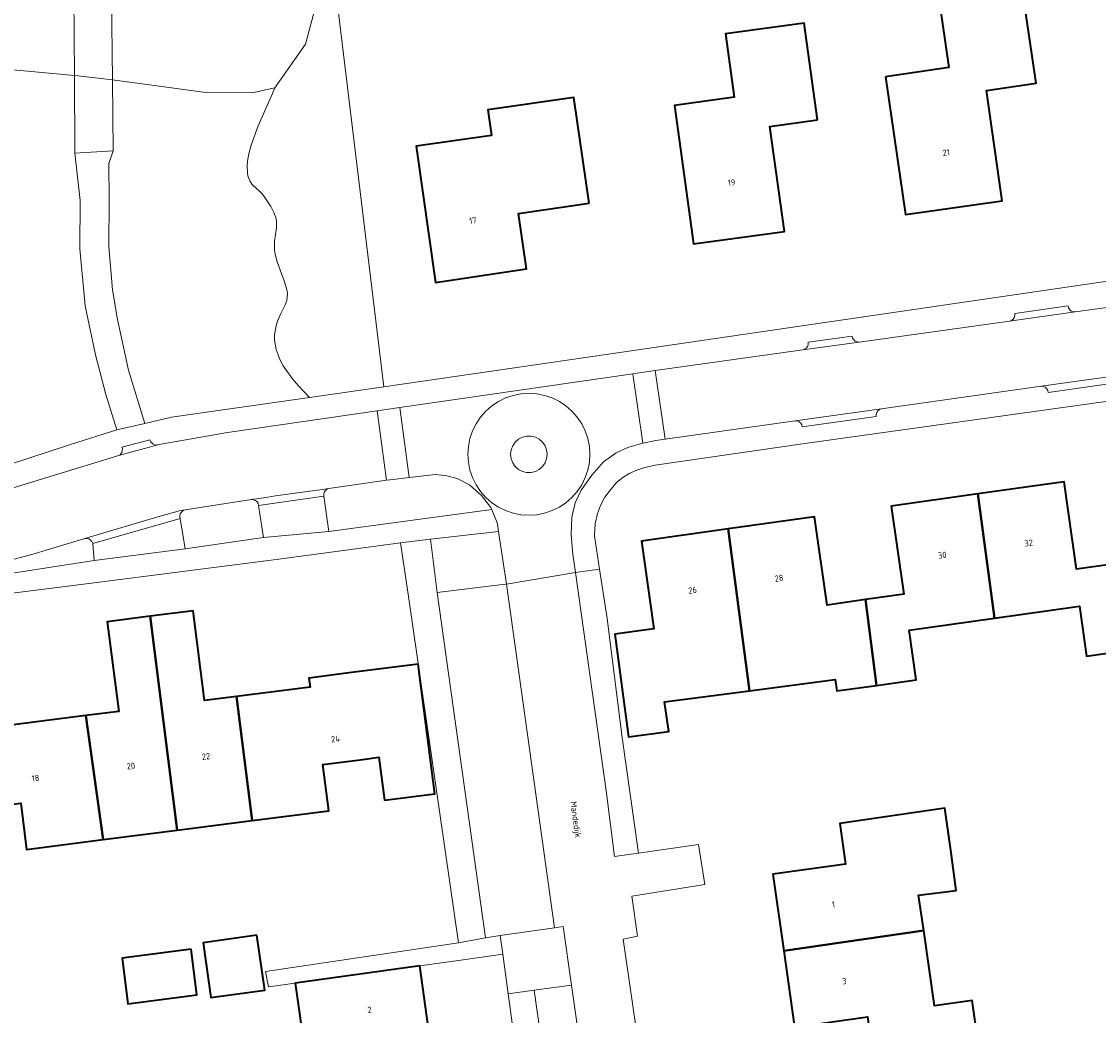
# Model space of a CAD drawing. Header units: metres. Extents: x 229229 to 231729, y 593167 to 595667.
# Tile 207 of 256: x 231177 to 231254, y 594065 to 594137. Entities that reach past the tile are written whole.
import ezdxf
from ezdxf.enums import TextEntityAlignment as Align

# ---------------------------------------------------------------- set-up
doc = ezdxf.new("R2010")
doc.units = ezdxf.units.M
for name, color, linetype, lineweight in [('B-WE-GR-BEPLANTING_CULTUUR_VASTE PLANTENVAK-GV', 90, 'Continuous', 18), ('B-WE-GR-GROENVOORZIENING-GV', 80, 'Continuous', 18), ('B-WE-KW-KUNSTWERK_DEK-GV', 170, 'Continuous', 18), ('B-WE-OG-BEBOUWING-GV', 7, 'Continuous', 35), ('B-WE-OG-BEBOUWING-T18', 10, 'Continuous', 18), ('B-WE-OG-TERREIN_ERF-GV', 7, 'Continuous', 18), ('B-WE-OG-TOPOGRAFIE-T18', 10, 'Continuous', 18), ('B-WE-OG-WATER-GV', 130, 'Continuous', 18), ('B-WE-VH-VERHARDING_GESLOTEN-GV', 252, 'Continuous', 18), ('B-WE-VH-VERHARDING_HALFVERHARDING-GV', 252, 'Continuous', 18), ('B-WE-VH-VERHARDING_OPEN-GV', 252, 'Continuous', 18)]:
    doc.layers.add(name, color=color, linetype=linetype, lineweight=lineweight)
doc.styles.add('NLCS-ISO-M250-T18', font='NLCS-ISO.ttf', dxfattribs={"height": 0.45})

msp = doc.modelspace()

# ---------------------------------------------------------------- linework, layer by layer
at = {"layer": 'B-WE-GR-BEPLANTING_CULTUUR_VASTE PLANTENVAK-GV'}
msp.add_lwpolyline([(231198.43, 594140.585), (231196.925, 594135.014), (231194.747, 594131.872), (231194.558, 594131.477), (231193.544, 594129.149), (231193.049, 594127.77), (231192.878, 594127.148), (231192.779, 594126.61), (231192.75, 594126.298), (231192.769, 594125.776), (231192.81, 594125.56), (231192.936, 594125.21), (231193.101, 594124.95), (231193.436, 594124.627), (231193.61, 594124.487), (231193.823, 594124.274), (231194.017, 594124.014), (231194.452, 594123.365), (231194.669, 594122.946), (231194.825, 594122.499), (231194.865, 594122.273), (231194.861, 594121.823), (231194.715, 594120.872), (231194.701, 594120.331), (231194.737, 594120.036), (231194.909, 594119.394), (231195.417, 594118.038), (231195.599, 594117.408), (231195.639, 594117.123), (231195.591, 594116.622), (231195.485, 594116.316), (231195.175, 594115.691), (231194.929, 594115.134), (231194.822, 594114.806), (231194.708, 594114.145), (231194.709, 594113.76), (231194.824, 594113.104), (231195.116, 594112.346), (231195.344, 594111.926), (231195.992, 594110.996), (231196.424, 594110.484), (231197.224, 594109.653), (231202.549, 594110.417), (231198.806, 594141.435)], dxfattribs=at)
for points in [[(231208.695, 594103.377), (231207.816, 594103.844), (231207.083, 594104.024), (231206.264, 594104.132), (231204.382, 594103.915), (231203.228, 594103.782), (231202.744, 594103.713), (231198.62, 594103.13), (231198.48, 594103.079), (231198.363, 594102.987), (231198.28, 594102.863), (231198.24, 594102.72), (231198.245, 594102.571), (231198.602, 594100.047), (231210.301, 594101.607), (231210.239, 594101.758), (231209.57, 594102.621)], [(231193.576, 594101.896), (231193.538, 594102.04), (231193.458, 594102.165), (231193.343, 594102.26), (231193.205, 594102.314), (231193.056, 594102.323), (231188.306, 594101.599), (231188.156, 594101.541), (231188.034, 594101.436), (231187.954, 594101.296), (231187.924, 594101.138), (231187.949, 594100.979), (231188.296, 594098.804), (231193.926, 594099.598)], [(231206.381, 594095.656), (231210.869, 594096.2), (231211.358, 594096.26), (231210.785, 594100.049), (231205.9, 594099.48)], [(231181.675, 594099.175), (231181.618, 594099.312), (231181.521, 594099.425), (231181.394, 594099.502), (231181.249, 594099.536), (231181.101, 594099.524), (231177.298, 594098.384), (231174.458, 594097.654), (231174.325, 594097.588), (231174.218, 594097.484), (231174.15, 594097.352), (231174.125, 594097.205), (231174.147, 594097.058), (231174.196, 594096.785), (231181.776, 594097.953)], [(231213.338, 594067.117), (231217.531, 594037.338), (231224.126, 594038.294), (231223.17, 594045.086), (231221.705, 594055.49), (231217.817, 594054.87), (231216.015, 594067.482)]]:
    msp.add_lwpolyline(points, close=True, dxfattribs=at)
at = {"layer": 'B-WE-GR-GROENVOORZIENING-GV'}
msp.add_lwpolyline([(231175.569, 594104.81), (231180.072, 594106.273), (231183.406, 594107.346), (231182.615, 594109.872), (231181.878, 594112.728), (231181.142, 594116.233), (231180.758, 594120.327), (231180.783, 594123.784), (231180.393, 594127.196), (231180.359, 594132.76), (231170.758, 594133.646)], dxfattribs=at)
msp.add_lwpolyline([(231180.386, 594132.757), (231180.359, 594132.76), (231180.393, 594127.196), (231183.135, 594127.349), (231182.826, 594126.442), (231182.86, 594123.829), (231182.828, 594120.459), (231183.088, 594117.392), (231183.444, 594115.251), (231184.237, 594111.619), (231185.404, 594107.785), (231187.333, 594108.235), (231197.224, 594109.653), (231196.424, 594110.484), (231195.992, 594110.996), (231195.344, 594111.926), (231195.116, 594112.346), (231194.824, 594113.104), (231194.709, 594113.76), (231194.708, 594114.145), (231194.822, 594114.806), (231194.929, 594115.134), (231195.175, 594115.691), (231195.485, 594116.316), (231195.591, 594116.622), (231195.639, 594117.123), (231195.599, 594117.408), (231195.417, 594118.038), (231194.909, 594119.394), (231194.737, 594120.036), (231194.701, 594120.331), (231194.715, 594120.872), (231194.861, 594121.823), (231194.865, 594122.273), (231194.825, 594122.499), (231194.669, 594122.946), (231194.452, 594123.365), (231194.017, 594124.014), (231193.823, 594124.274), (231193.61, 594124.487), (231193.436, 594124.627), (231193.101, 594124.95), (231192.936, 594125.21), (231192.81, 594125.56), (231192.769, 594125.776), (231192.75, 594126.298), (231192.779, 594126.61), (231192.878, 594127.148), (231193.049, 594127.77), (231193.544, 594129.149), (231194.558, 594131.477), (231194.747, 594131.872), (231193.117, 594131.524), (231189.794, 594131.554), (231183.084, 594132.466)], close=True, dxfattribs=at)
at = {"layer": 'B-WE-KW-KUNSTWERK_DEK-GV'}
msp.add_lwpolyline([(231180.292, 594144.174), (231180.319, 594139.631), (231180.325, 594138.523), (231180.359, 594132.76), (231180.393, 594127.196), (231183.135, 594127.349), (231183.084, 594132.466), (231183.024, 594138.467), (231183.017, 594139.224), (231182.97, 594143.981)], close=True, dxfattribs=at)
at = {"layer": 'B-WE-OG-BEBOUWING-GV'}
for points in [[(231238.532, 594132.683), (231239.981, 594122.793), (231246.917, 594123.772), (231245.798, 594131.699), (231249.35, 594132.215), (231248.329, 594139.196), (231242.363, 594138.323), (231243.091, 594133.351)], [(231233.67, 594129.58), (231232.71, 594136.53), (231227.06, 594135.75), (231227.68, 594131.21), (231223.41, 594130.62), (231224.778, 594120.683), (231231.292, 594121.566), (231230.25, 594129.11)], [(231217.29, 594123.6), (231216.19, 594131.2), (231210.01, 594130.31), (231210.27, 594128.46), (231204.87, 594127.7), (231206.25, 594117.92), (231212.8, 594118.88), (231212.22, 594122.86)], [(231254.989, 594097.714), (231252.25, 594097.33), (231251.36, 594103.61), (231245.158, 594102.74), (231246.35, 594093.82), (231252.45, 594094.68), (231252.95, 594091.1), (231255.81, 594091.5)], [(231237.111, 594095.155), (231237.891, 594088.995), (231240.74, 594089.39), (231240.24, 594092.96), (231246.35, 594093.82), (231245.158, 594102.74), (231238.95, 594101.86), (231239.86, 594095.55)], [(231237.891, 594088.995), (231237.111, 594095.155), (231234.36, 594094.76), (231233.46, 594101.08), (231227.25, 594100.22), (231228.789, 594088.612), (231234.924, 594089.419), (231235.04, 594088.6)], [(231227.25, 594100.22), (231221.04, 594099.35), (231221.92, 594093.05), (231219.12, 594092.66), (231220.1, 594085.29), (231223, 594085.69), (231222.697, 594087.81), (231228.789, 594088.612)], [(231187.74, 594078.61), (231193.1, 594079.29), (231191.98, 594088.2), (231189.7, 594087.91), (231188.88, 594094.35), (231185.8, 594093.95)], [(231185.8, 594093.95), (231182.71, 594093.56), (231183.54, 594087.13), (231181.19, 594086.83), (231182.42, 594077.93), (231187.74, 594078.61)], [(231191.98, 594088.2), (231193.1, 594079.29), (231198.6, 594080), (231198.17, 594083.31), (231201.04, 594083.68), (231202.199, 594083.829), (231202.594, 594080.753), (231206.205, 594081.217), (231205.01, 594090.523), (231200.24, 594089.91), (231197.18, 594089.52), (231197.26, 594088.87)], [(231173.73, 594080.18), (231176.51, 594080.54), (231176.93, 594077.22), (231182.42, 594077.93), (231181.19, 594086.83), (231175.97, 594086.16), (231175.89, 594086.81), (231172.84, 594086.42)], [(231241.283, 594071.389), (231240.918, 594073.935), (231243.621, 594074.271), (231243.221, 594077.171), (231242.79, 594080.18), (231235.26, 594079.09), (231235.669, 594076.169), (231230.45, 594075.44), (231231.238, 594069.948)], [(231193.453, 594071.068), (231189.598, 594070.525), (231190.154, 594066.58), (231194.009, 594067.123)], [(231231.238, 594069.948), (231232.025, 594064.457), (231237.24, 594065.205), (231237.657, 594062.295), (231245.199, 594063.376), (231244.767, 594066.384), (231242.056, 594065.996), (231241.283, 594071.389)], [(231188.726, 594070.05), (231183.777, 594069.412), (231184.199, 594066.141), (231189.148, 594066.779)], [(231205.13, 594068.86), (231196.19, 594067.62), (231196.929, 594062.398), (231205.859, 594063.661)]]:
    msp.add_lwpolyline(points, close=True, dxfattribs=at)
at = {"layer": 'B-WE-OG-TERREIN_ERF-GV'}
for points in [[(231279.694, 594152.223), (231241.502, 594148.422), (231201.971, 594144.581), (231200.348, 594143.847), (231199.181, 594142.285), (231198.806, 594141.435), (231202.549, 594110.417), (231218.333, 594112.714), (231278.994, 594121.603)], [(231256.247, 594109.628), (231232.764, 594106.355), (231222.027, 594104.804), (231221.268, 594104.629), (231220.7, 594104.44), (231220.163, 594104.205), (231219.692, 594103.909), (231219.244, 594103.566), (231218.811, 594103.03), (231218.412, 594102.502), (231218.104, 594101.905), (231217.883, 594101.332), (231217.715, 594100.614), (231217.663, 594099.735), (231218.027, 594097.334), (231218.565, 594093.788), (231219.66, 594085.247), (231220.822, 594076.958), (231225.123, 594077.568), (231225.578, 594074.708), (231220.345, 594073.872), (231220.76, 594070.996), (231219.725, 594070.777), (231220.838, 594063.018)], [(231255.81, 594091.5), (231252.95, 594091.1), (231252.45, 594094.68), (231246.35, 594093.82), (231240.24, 594092.96), (231240.74, 594089.39), (231237.891, 594088.995), (231235.04, 594088.6), (231234.924, 594089.419), (231228.789, 594088.612), (231222.697, 594087.81), (231223, 594085.69), (231220.1, 594085.29), (231219.12, 594092.66), (231221.92, 594093.05), (231221.04, 594099.35), (231227.25, 594100.22), (231233.46, 594101.08), (231234.36, 594094.76), (231237.111, 594095.155), (231239.86, 594095.55), (231238.95, 594101.86), (231245.158, 594102.74), (231251.36, 594103.61), (231252.25, 594097.33), (231254.989, 594097.714)], [(231196.929, 594062.398), (231196.19, 594067.62), (231194.275, 594067.355), (231194.078, 594068.461), (231207.903, 594070.508), (231204.317, 594095.368), (231203.76, 594099.231), (231195.013, 594098.058), (231181.578, 594096.337), (231171.706, 594095.087)], [(231175.97, 594086.16), (231181.19, 594086.83), (231183.54, 594087.13), (231182.71, 594093.56), (231185.8, 594093.95), (231188.88, 594094.35), (231189.7, 594087.91), (231191.98, 594088.2), (231197.26, 594088.87), (231197.18, 594089.52), (231200.24, 594089.91), (231205.01, 594090.523), (231206.205, 594081.217), (231202.594, 594080.753), (231202.199, 594083.829), (231201.04, 594083.68), (231198.17, 594083.31), (231198.6, 594080), (231193.1, 594079.29), (231187.74, 594078.61), (231182.42, 594077.93), (231176.93, 594077.22), (231176.51, 594080.54)], [(231215.539, 594037.049), (231211.476, 594066.864), (231211.089, 594069.704), (231208.081, 594069.27), (231205.13, 594068.86), (231205.859, 594063.661)]]:
    msp.add_lwpolyline(points, dxfattribs=at)
for points in [[(231249.35, 594132.215), (231245.798, 594131.699), (231246.917, 594123.772), (231239.981, 594122.793), (231238.532, 594132.683), (231243.091, 594133.351), (231242.363, 594138.323), (231248.329, 594139.196)], [(231233.67, 594129.58), (231230.25, 594129.11), (231231.292, 594121.566), (231224.778, 594120.683), (231223.41, 594130.62), (231227.68, 594131.21), (231227.06, 594135.75), (231232.71, 594136.53)], [(231217.29, 594123.6), (231212.22, 594122.86), (231212.8, 594118.88), (231206.25, 594117.92), (231204.87, 594127.7), (231210.27, 594128.46), (231210.01, 594130.31), (231216.19, 594131.2)], [(231232.025, 594064.457), (231231.238, 594069.948), (231230.45, 594075.44), (231235.669, 594076.169), (231235.26, 594079.09), (231242.79, 594080.18), (231243.221, 594077.171), (231243.621, 594074.271), (231240.918, 594073.935), (231241.283, 594071.389), (231242.056, 594065.996), (231244.767, 594066.384), (231245.199, 594063.376), (231237.657, 594062.295), (231237.24, 594065.205)], [(231190.154, 594066.58), (231189.598, 594070.525), (231193.453, 594071.068), (231194.009, 594067.123)], [(231184.199, 594066.141), (231183.777, 594069.412), (231188.726, 594070.05), (231189.148, 594066.779)]]:
    msp.add_lwpolyline(points, close=True, dxfattribs=at)
at = {"layer": 'B-WE-OG-WATER-GV'}
msp.add_lwpolyline([(231136.01, 594137.16), (231149.14, 594135.64), (231161.157, 594134.531), (231170.758, 594133.646), (231180.359, 594132.76), (231180.386, 594132.757), (231183.084, 594132.466), (231189.794, 594131.554), (231193.117, 594131.524), (231194.747, 594131.872), (231196.925, 594135.014), (231198.43, 594140.585)], dxfattribs=at)
at = {"layer": 'B-WE-VH-VERHARDING_GESLOTEN-GV'}
msp.add_lwpolyline([(231222.03, 594111.591), (231222.739, 594106.671), (231232.059, 594107.98), (231238.259, 594108.851), (231249.703, 594110.458), (231256.602, 594111.427), (231261.55, 594112.122), (231260.868, 594117.01), (231252.156, 594115.795), (231247.435, 594115.136), (231236.662, 594113.633), (231232.624, 594113.069)], close=True, dxfattribs=at)
msp.add_lwpolyline([(231174.458, 594097.654), (231177.298, 594098.384), (231181.101, 594099.524), (231182.24, 594099.866), (231186.334, 594101.094), (231187.976, 594101.549), (231188.306, 594101.599), (231193.056, 594102.323), (231193.952, 594102.459), (231194.784, 594102.586), (231198.143, 594103.062), (231198.62, 594103.13), (231202.744, 594103.713), (231202.065, 594108.706), (231191.332, 594107.155), (231186.303, 594106.255), (231186.262, 594106.243), (231183.609, 594105.528), (231175.349, 594102.982)], dxfattribs=at)
at = {"layer": 'B-WE-VH-VERHARDING_HALFVERHARDING-GV'}
msp.add_lwpolyline([(231180.325, 594138.523), (231180.359, 594132.76), (231180.393, 594127.196), (231183.135, 594127.349), (231183.084, 594132.466), (231183.024, 594138.467), (231183.017, 594139.224), (231182.97, 594143.981), (231180.292, 594144.174), (231180.319, 594139.631)], close=True, dxfattribs=at)
at = {"layer": 'B-WE-VH-VERHARDING_OPEN-GV'}
for points in [[(231183.406, 594107.346), (231185.404, 594107.785), (231184.237, 594111.619), (231183.444, 594115.251), (231183.088, 594117.392), (231182.828, 594120.459), (231182.86, 594123.829), (231182.826, 594126.442), (231183.135, 594127.349), (231180.393, 594127.196), (231180.783, 594123.784), (231180.758, 594120.327), (231181.142, 594116.233), (231181.878, 594112.728), (231182.615, 594109.872)], [(231252.156, 594115.795), (231252.008, 594115.806), (231251.87, 594115.862), (231251.756, 594115.957), (231251.677, 594116.084), (231251.641, 594116.228), (231247.811, 594115.693), (231247.816, 594115.544), (231247.775, 594115.401), (231247.692, 594115.278), (231247.575, 594115.187), (231247.435, 594115.136)], [(231236.662, 594113.633), (231236.514, 594113.644), (231236.376, 594113.699), (231236.262, 594113.795), (231236.184, 594113.922), (231236.148, 594114.066), (231233.001, 594113.627), (231233.006, 594113.478), (231232.965, 594113.335), (231232.881, 594113.212), (231232.764, 594113.12), (231232.624, 594113.069)], [(231217.48, 594104.076), (231218.305, 594105.042), (231219.229, 594105.687), (231220.065, 594106.066), (231221.027, 594106.366), (231221.127, 594106.386), (231220.411, 594111.357), (231203.698, 594108.942), (231204.382, 594103.915), (231206.264, 594104.132), (231207.083, 594104.024), (231207.816, 594103.844), (231208.695, 594103.377), (231209.57, 594102.621), (231210.239, 594101.758), (231210.301, 594101.607), (231210.694, 594100.652), (231210.754, 594100.253), (231210.785, 594100.049), (231211.358, 594096.26), (231216.305, 594097.091), (231216.123, 594098.379), (231215.987, 594099.791), (231216.05, 594101.064), (231216.28, 594102.101), (231216.701, 594102.997)], [(231222.739, 594106.671), (231222.03, 594111.591), (231220.411, 594111.357), (231221.127, 594106.386), (231222.071, 594106.577)], [(231256.226, 594110.87), (231256.221, 594111.019), (231256.262, 594111.161), (231256.345, 594111.285), (231256.462, 594111.376), (231256.602, 594111.427), (231249.703, 594110.458), (231249.851, 594110.448), (231249.989, 594110.392), (231250.103, 594110.296), (231250.182, 594110.17), (231250.218, 594110.026)], [(231208.583, 594105.579), (231208.62, 594106.15), (231208.732, 594106.711), (231208.916, 594107.253), (231209.169, 594107.767), (231209.487, 594108.242), (231209.865, 594108.673), (231210.295, 594109.05), (231210.771, 594109.368), (231211.284, 594109.621), (231211.826, 594109.805), (231212.387, 594109.917), (231212.959, 594109.954), (231213.53, 594109.917), (231214.091, 594109.805), (231214.633, 594109.621), (231215.146, 594109.368), (231215.622, 594109.05), (231216.052, 594108.673), (231216.43, 594108.242), (231216.748, 594107.767), (231217.001, 594107.253), (231217.185, 594106.711), (231217.297, 594106.15), (231217.334, 594105.579), (231217.297, 594105.008), (231217.185, 594104.446), (231217.001, 594103.904), (231216.748, 594103.391), (231216.43, 594102.915), (231216.053, 594102.485), (231215.622, 594102.107), (231215.146, 594101.789), (231214.633, 594101.536), (231214.091, 594101.352), (231213.53, 594101.24), (231212.959, 594101.203), (231212.387, 594101.24), (231211.826, 594101.352), (231211.284, 594101.536), (231210.771, 594101.789), (231210.295, 594102.107), (231209.864, 594102.485), (231209.487, 594102.915), (231209.169, 594103.391), (231208.916, 594103.904), (231208.732, 594104.446), (231208.62, 594105.008)], [(231208.583, 594105.579), (231208.62, 594105.008), (231208.732, 594104.446), (231208.916, 594103.904), (231209.169, 594103.391), (231209.487, 594102.915), (231209.864, 594102.485), (231210.295, 594102.107), (231210.771, 594101.789), (231211.284, 594101.536), (231211.826, 594101.352), (231212.387, 594101.24), (231212.959, 594101.203), (231213.53, 594101.24), (231214.091, 594101.352), (231214.633, 594101.536), (231215.146, 594101.789), (231215.622, 594102.107), (231216.053, 594102.485), (231216.43, 594102.915), (231216.748, 594103.391), (231217.001, 594103.904), (231217.185, 594104.446), (231217.297, 594105.008), (231217.334, 594105.579), (231217.297, 594106.15), (231217.185, 594106.711), (231217.001, 594107.253), (231216.748, 594107.767), (231216.43, 594108.242), (231216.052, 594108.673), (231215.622, 594109.05), (231215.146, 594109.368), (231214.633, 594109.621), (231214.091, 594109.805), (231213.53, 594109.917), (231212.959, 594109.954), (231212.387, 594109.917), (231211.826, 594109.805), (231211.284, 594109.621), (231210.771, 594109.368), (231210.295, 594109.05), (231209.865, 594108.673), (231209.487, 594108.242), (231209.169, 594107.767), (231208.916, 594107.253), (231208.732, 594106.711), (231208.62, 594106.15)], [(231202.065, 594108.706), (231202.744, 594103.713), (231203.228, 594103.782), (231204.382, 594103.915), (231203.698, 594108.942)], [(231237.883, 594108.293), (231237.877, 594108.442), (231237.918, 594108.585), (231238.002, 594108.709), (231238.119, 594108.8), (231238.259, 594108.851), (231232.059, 594107.98), (231232.208, 594107.97), (231232.346, 594107.914), (231232.46, 594107.818), (231232.538, 594107.692), (231232.574, 594107.547)], [(231186.262, 594106.243), (231186.129, 594106.258), (231186.006, 594106.309), (231185.901, 594106.392), (231185.824, 594106.502), (231185.781, 594106.628), (231183.77, 594106.083), (231183.798, 594105.963), (231183.795, 594105.839), (231183.761, 594105.72), (231183.697, 594105.614), (231183.609, 594105.528)], [(231214.27, 594105.579), (231214.232, 594105.265), (231214.12, 594104.969), (231213.94, 594104.709), (231213.704, 594104.499), (231213.424, 594104.352), (231213.117, 594104.277), (231212.8, 594104.277), (231212.493, 594104.352), (231212.213, 594104.499), (231211.977, 594104.709), (231211.797, 594104.969), (231211.685, 594105.265), (231211.647, 594105.579), (231211.685, 594105.893), (231211.797, 594106.189), (231211.977, 594106.449), (231212.213, 594106.659), (231212.493, 594106.806), (231212.8, 594106.881), (231213.117, 594106.881), (231213.424, 594106.806), (231213.704, 594106.659), (231213.94, 594106.449), (231214.12, 594106.189), (231214.232, 594105.893)], [(231211.647, 594105.579), (231211.685, 594105.265), (231211.797, 594104.969), (231211.977, 594104.709), (231212.213, 594104.499), (231212.493, 594104.352), (231212.8, 594104.277), (231213.117, 594104.277), (231213.424, 594104.352), (231213.704, 594104.499), (231213.94, 594104.709), (231214.12, 594104.969), (231214.232, 594105.265), (231214.27, 594105.579), (231214.232, 594105.893), (231214.12, 594106.189), (231213.94, 594106.449), (231213.704, 594106.659), (231213.424, 594106.806), (231213.117, 594106.881), (231212.8, 594106.881), (231212.493, 594106.806), (231212.213, 594106.659), (231211.977, 594106.449), (231211.797, 594106.189), (231211.685, 594105.893)], [(231198.62, 594103.13), (231198.143, 594103.062), (231194.784, 594102.586), (231193.952, 594102.459), (231193.056, 594102.323), (231193.205, 594102.314), (231193.343, 594102.26), (231193.458, 594102.165), (231193.538, 594102.04), (231193.576, 594101.896), (231198.245, 594102.571), (231198.24, 594102.72), (231198.28, 594102.863), (231198.363, 594102.987), (231198.48, 594103.079)], [(231198.602, 594100.047), (231198.245, 594102.571), (231193.576, 594101.896), (231193.926, 594099.598)], [(231187.949, 594100.979), (231187.924, 594101.138), (231187.954, 594101.296), (231188.034, 594101.436), (231188.156, 594101.541), (231188.306, 594101.599), (231187.976, 594101.549), (231186.334, 594101.094), (231182.24, 594099.866), (231181.101, 594099.524), (231181.249, 594099.536), (231181.394, 594099.502), (231181.521, 594099.425), (231181.618, 594099.312), (231181.675, 594099.175)], [(231187.949, 594100.979), (231181.675, 594099.175), (231181.776, 594097.953), (231188.296, 594098.804)], [(231207.903, 594070.508), (231209.843, 594070.883), (231206.381, 594095.656), (231205.9, 594099.48), (231203.76, 594099.231), (231204.317, 594095.368)], [(231219.094, 594076.713), (231220.822, 594076.958), (231219.66, 594085.247), (231218.565, 594093.788), (231218.027, 594097.334), (231216.305, 594097.091), (231218.536, 594081.266)], [(231223.27, 594063.351), (231220.838, 594063.018), (231219.725, 594070.777), (231220.76, 594070.996), (231220.345, 594073.872), (231225.578, 594074.708), (231225.123, 594077.568), (231220.822, 594076.958), (231219.094, 594076.713), (231218.536, 594081.266), (231216.305, 594097.091), (231211.358, 594096.26), (231214.8, 594071.602), (231215.414, 594071.691), (231216.015, 594067.482), (231217.817, 594054.87), (231221.705, 594055.49), (231224.407, 594055.921), (231228.148, 594056.518), (231227.058, 594063.87)], [(231210.869, 594096.2), (231206.381, 594095.656), (231209.843, 594070.883), (231210.907, 594071.037), (231214.8, 594071.602), (231211.358, 594096.26)], [(231196.19, 594067.62), (231205.13, 594068.86), (231208.081, 594069.27), (231211.089, 594069.704), (231210.907, 594071.037), (231209.843, 594070.883), (231207.903, 594070.508), (231194.078, 594068.461), (231194.275, 594067.355)], [(231214.8, 594071.602), (231210.907, 594071.037), (231211.089, 594069.704), (231211.476, 594066.864), (231213.338, 594067.117), (231216.015, 594067.482), (231215.414, 594071.691)], [(231217.531, 594037.338), (231213.338, 594067.117), (231211.476, 594066.864), (231215.539, 594037.049)]]:
    msp.add_lwpolyline(points, close=True, dxfattribs=at)
for points in [[(231278.994, 594121.603), (231218.333, 594112.714), (231202.549, 594110.417), (231197.224, 594109.653), (231187.333, 594108.235), (231185.404, 594107.785), (231183.406, 594107.346), (231180.072, 594106.273), (231175.569, 594104.81), (231170.609, 594103.359), (231165.109, 594102.273), (231147.68, 594099.669), (231132.109, 594097.473), (231117.199, 594095.533), (231098.747, 594093.04), (231083.935, 594090.908), (231068.151, 594088.704)], [(231175.349, 594102.982), (231183.609, 594105.528), (231183.697, 594105.614), (231183.761, 594105.72), (231183.795, 594105.839), (231183.798, 594105.963), (231183.77, 594106.083), (231185.781, 594106.628), (231185.824, 594106.502), (231185.901, 594106.392), (231186.006, 594106.309), (231186.129, 594106.258), (231186.262, 594106.243), (231186.303, 594106.255), (231191.332, 594107.155), (231202.065, 594108.706), (231203.698, 594108.942), (231220.411, 594111.357), (231222.03, 594111.591), (231232.624, 594113.069), (231232.764, 594113.12), (231232.881, 594113.212), (231232.965, 594113.335), (231233.006, 594113.478), (231233.001, 594113.627), (231236.148, 594114.066), (231236.184, 594113.922), (231236.262, 594113.795), (231236.376, 594113.699), (231236.514, 594113.644), (231236.662, 594113.633), (231247.435, 594115.136), (231247.575, 594115.187), (231247.692, 594115.278), (231247.775, 594115.401), (231247.816, 594115.544), (231247.811, 594115.693), (231251.641, 594116.228), (231251.677, 594116.084), (231251.756, 594115.957), (231251.87, 594115.862), (231252.008, 594115.806), (231252.156, 594115.795), (231260.868, 594117.01)], [(231256.226, 594110.87), (231250.218, 594110.026), (231250.182, 594110.17), (231250.103, 594110.296), (231249.989, 594110.392), (231249.851, 594110.448), (231249.703, 594110.458), (231238.259, 594108.851), (231238.119, 594108.8), (231238.002, 594108.709), (231237.918, 594108.585), (231237.877, 594108.442), (231237.883, 594108.293), (231232.574, 594107.547), (231232.538, 594107.692), (231232.46, 594107.818), (231232.346, 594107.914), (231232.208, 594107.97), (231232.059, 594107.98), (231222.739, 594106.671), (231222.071, 594106.577), (231221.127, 594106.386), (231221.027, 594106.366), (231220.065, 594106.066), (231219.229, 594105.687), (231218.305, 594105.042), (231217.48, 594104.076), (231216.701, 594102.997), (231216.28, 594102.101), (231216.05, 594101.064), (231215.987, 594099.791), (231216.123, 594098.379), (231216.305, 594097.091), (231218.027, 594097.334), (231217.663, 594099.735), (231217.715, 594100.614), (231217.883, 594101.332), (231218.104, 594101.905), (231218.412, 594102.502), (231218.811, 594103.03), (231219.244, 594103.566), (231219.692, 594103.909), (231220.163, 594104.205), (231220.7, 594104.44), (231221.268, 594104.629), (231222.027, 594104.804), (231232.764, 594106.355), (231256.247, 594109.628)], [(231171.706, 594095.087), (231181.578, 594096.337), (231195.013, 594098.058), (231203.76, 594099.231), (231205.9, 594099.48), (231210.785, 594100.049), (231210.754, 594100.253), (231210.694, 594100.652), (231210.301, 594101.607), (231198.602, 594100.047), (231193.926, 594099.598), (231188.296, 594098.804), (231181.776, 594097.953), (231174.196, 594096.785)]]:
    msp.add_lwpolyline(points, dxfattribs=at)

# ---------------------------------------------------------------- texts
at = {"layer": 'B-WE-OG-BEBOUWING-T18', "style": 'NLCS-ISO-M250-T18'}
for s, rotation, p in [('21', 8.3, (231242.89, 594127.243)), ('19', 7.8, (231227.498, 594125.088)), ('17', 8, (231208.945, 594122.358)), ('32', 8.1, (231248.815, 594099.214)), ('30', 8.1, (231242.615, 594098.34)), ('28', 8.1, (231230.904, 594096.688)), ('26', 8.1, (231224.7, 594095.824)), ('24', 7.9, (231199.079, 594085.151)), ('22', 7.2, (231189.801, 594083.891)), ('20', 7.2, (231184.408, 594083.208)), ('18', 7.3, (231177.571, 594082.333)), ('1', 8.1, (231234.803, 594073.262)), ('3', 8.1, (231235.591, 594067.77)), ('2', 7.9, (231201.533, 594065.705))]:
    msp.add_text(s, height=0.45, rotation=rotation, dxfattribs=at).set_placement(p, align=Align.MIDDLE)
at = {"layer": 'B-WE-OG-TOPOGRAFIE-T18', "style": 'NLCS-ISO-M250-T18'}
msp.add_text('Mandedijk', height=0.45, rotation=278, dxfattribs=at).set_placement((231216.261, 594079.357), align=Align.MIDDLE)

doc.saveas('drawing.dxf')
